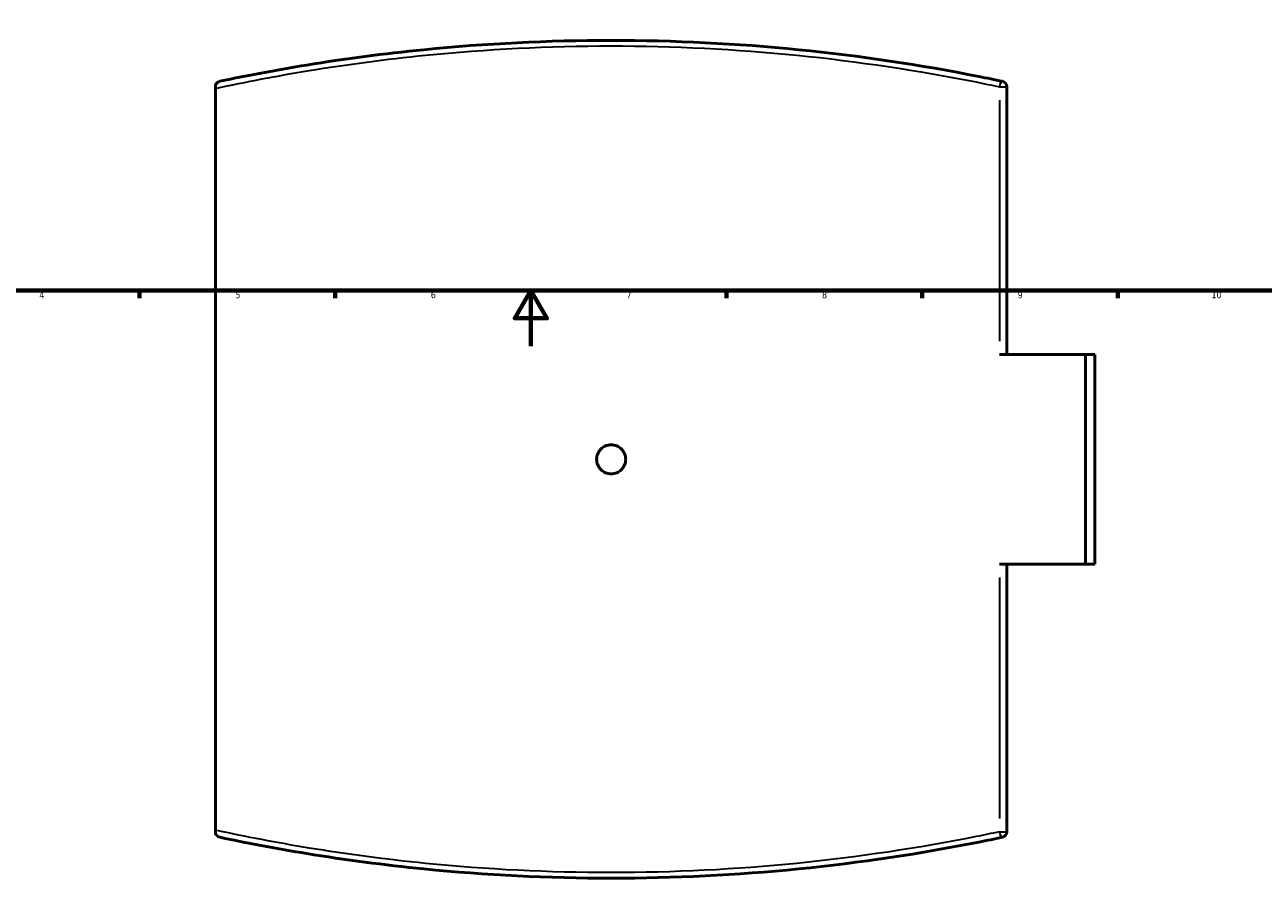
# Model space of a CAD drawing. Header units: millimetres. Extents: x -519 to 1053, y -190 to 828.
# Tile 4 of 9: x 239 to 683, y -190 to 115. Entities that reach past the tile are written whole.
import ezdxf

# ---------------------------------------------------------------- set-up
doc = ezdxf.new("R2010")
doc.units = ezdxf.units.MM
for name, color, linetype, lineweight in [('Border (ANSI)', 7, 'Continuous', 70), ('Visible (ANSI)', 7, 'Continuous', 50), ('Visible Narrow (ANSI)', 7, 'Continuous', 35)]:
    doc.layers.add(name, color=color, linetype=linetype, lineweight=lineweight)
doc.styles.add('Note Text (ANSI)', font='tahoma.ttf')

# ---------------------------------------------------------------- blocks, each defined once
blk = doc.blocks.new('Borders Default Border')
at = {"layer": 'Border (ANSI)'}
for p, q in [((280.33, 20), (280.33, 17.2)), ((350.42, 20), (350.42, 17.2)), ((490.58, 20), (490.58, 17.2)), ((560.67, 20), (560.67, 17.2)), ((630.75, 20), (630.75, 17.2))]:
    blk.add_line(p, q, dxfattribs=at)
at = {"layer": 'Border (ANSI)', "flags": 128}
for points in [[(20, 20), (20, 574), (821, 574), (821, 20), (20, 20)], [(420.5, 0), (420.5, 20), (414.73, 10), (426.27, 10), (420.5, 20)]]:
    blk.add_lwpolyline(points, dxfattribs=at)
at = {"layer": 'Border (ANSI)', "color": 5, "true_color": 0x0000ff, "char_height": 2.4, "attachment_point": 7, "style": 'Note Text (ANSI)'}
for s, insert in [('4', (244.45, 17.2)), ('5', (314.67, 17.15)), ('6', (384.69, 17.15)), ('7', (454.8, 17.2)), ('8', (524.84, 17.15)), ('9', (594.92, 17.15)), ('10', (664.35, 17.15))]:
    blk.add_mtext(s, dxfattribs=dict(at, insert=insert))

msp = doc.modelspace()

# ---------------------------------------------------------------- linework, layer by layer
at = {"layer": 'Visible (ANSI)'}
for p, q in [((307.55, 92.9), (307.55, 92.32)), ((307.55, -173.28), (307.55, 92.32)), ((591.05, -2.98), (591.05, 92.9)), ((588.36, -2.98), (619.24, -2.98)), ((619.24, -77.98), (619.24, -2.98)), ((619.24, -2.98), (622.55, -2.98)), ((622.55, -77.98), (622.55, -2.98)), ((619.24, -77.98), (588.36, -77.98)), ((591.05, -173.86), (591.05, -77.98)), ((622.55, -77.98), (619.24, -77.98)), ((307.55, -173.28), (307.55, -173.86))]:
    msp.add_line(p, q, dxfattribs=at)
for centre, start, end in [((589.05, 92.9), 0, 78.0561), ((589.05, -173.86), 281.9439, 0)]:
    msp.add_arc(centre, 2, start, end, dxfattribs=at)
for points, knots in [([(589.46, 94.86), (586.67, 95.45), (583.86, 96.02), (560.14, 100.73), (538.48, 103.99), (494.31, 108.39), (471.8, 109.52), (449.3, 109.52), (426.8, 109.52), (404.29, 108.39), (368.01, 104.77), (353.98, 102.92), (329.69, 98.96), (319.32, 97.01), (309.14, 94.86)], [3.721052, 3.721052, 3.721052, 3.721052, 4.629325, 4.629325, 11.360188, 11.360188, 18.091055, 18.091055, 18.091055, 24.821923, 24.821923, 29.149652, 29.149652, 32.461074, 32.461074, 32.461074, 32.461074]), ([(307.55, 92.9), (307.55, 93.07), (307.57, 93.23), (307.66, 93.6), (307.75, 93.79), (307.99, 94.18), (308.18, 94.38), (308.62, 94.69), (308.87, 94.8), (309.13, 94.86), (309.13, 94.86), (309.14, 94.86)], [-0.4311246, -0.4311246, -0.4311246, -0.4311246, -0.3668283, -0.3668283, -0.2716165, -0.2716165, -0.1369768, -0.1369768, 0, 0, 0.0011019, 0.0011019, 0.0011019, 0.0011019]), ([(454.5, -40.48), (454.5, -41.13), (454.37, -41.83), (453.84, -43.11), (453.44, -43.7), (452.52, -44.62), (451.93, -45.02), (450.65, -45.55), (449.95, -45.68), (448.65, -45.68), (447.95, -45.55), (446.67, -45.02), (446.09, -44.62), (445.16, -43.7), (444.76, -43.11), (444.23, -41.83), (444.1, -41.13), (444.1, -39.83), (444.23, -39.13), (444.76, -37.85), (445.16, -37.27), (446.09, -36.34), (446.67, -35.94), (447.95, -35.41), (448.65, -35.28), (449.95, -35.28), (450.65, -35.41), (451.93, -35.94), (452.52, -36.34), (453.44, -37.27), (453.84, -37.85), (454.37, -39.13), (454.5, -39.83), (454.5, -40.48)], [0, 0, 0, 0, 0.195879, 0.195879, 0.391759, 0.391759, 0.587638, 0.587638, 0.783518, 0.783518, 0.979397, 0.979397, 1.175277, 1.175277, 1.371156, 1.371156, 1.567036, 1.567036, 1.762915, 1.762915, 1.958794, 1.958794, 2.154674, 2.154674, 2.350553, 2.350553, 2.546433, 2.546433, 2.742312, 2.742312, 2.938192, 2.938192, 3.134071, 3.134071, 3.134071, 3.134071]), ([(309.14, -175.82), (309.13, -175.82), (309.13, -175.82), (308.87, -175.76), (308.62, -175.65), (308.18, -175.34), (307.99, -175.14), (307.75, -174.75), (307.66, -174.56), (307.57, -174.19), (307.55, -174.03), (307.55, -173.86)], [-0.361712, -0.361712, -0.361712, -0.361712, -0.3607898, -0.3607898, -0.2461597, -0.2461597, -0.1334855, -0.1334855, -0.0538068, -0.0538068, 0, 0, 0, 0]), ([(309.14, -175.82), (319.32, -177.97), (329.69, -179.92), (353.98, -183.88), (368, -185.73), (404.29, -189.35), (426.8, -190.48), (449.3, -190.48), (471.81, -190.48), (494.31, -189.35), (538.49, -184.95), (560.15, -181.69), (583.87, -176.98), (586.67, -176.41), (589.46, -175.82)], [1.01622, 1.01622, 1.01622, 1.01622, 4.327465, 4.327465, 8.654929, 8.654929, 15.386254, 15.386254, 15.386254, 22.117578, 22.117578, 28.848898, 28.848898, 29.756242, 29.756242, 29.756242, 29.756242])]:
    msp.add_open_spline(points, degree=3, knots=knots, dxfattribs=at)
at = {"layer": 'Visible Narrow (ANSI)'}
for p, q in [((588.54, 92.9), (591.04, 92.9)), ((588.36, 88.11), (588.36, 1.81)), ((588.36, -82.77), (588.36, -169.07)), ((588.54, -173.86), (591.04, -173.86))]:
    msp.add_line(p, q, dxfattribs=at)
for centre, major_axis, start_param, end_param in [((589.05, 92.9), (0.41, 1.96), 0.08214, 1.560663), ((589.05, -173.86), (0.41, -1.96), 4.722522, 6.201045)]:
    msp.add_ellipse(centre, major_axis=major_axis, ratio=0.340994, start_param=start_param, end_param=end_param, dxfattribs=at)
for points, knots in [([(307.55, 92.32), (318.52, 94.7), (329.71, 96.84), (354.73, 100.94), (368.65, 102.79), (404.65, 106.39), (426.98, 107.52), (449.3, 107.52), (471.63, 107.52), (493.95, 106.39), (537.77, 102.01), (559.26, 98.75), (582.8, 94.06), (585.58, 93.49), (588.36, 92.9)], [-32.756089, -32.756089, -32.756089, -32.756089, -29.149652, -29.149652, -24.821923, -24.821923, -18.091055, -18.091055, -18.091055, -11.360188, -11.360188, -4.629325, -4.629325, -3.721052, -3.721052, -3.721052, -3.721052]), ([(588.36, -173.86), (585.59, -174.45), (582.81, -175.02), (559.27, -179.71), (537.78, -182.97), (493.95, -187.35), (471.63, -188.48), (449.3, -188.48), (426.97, -188.48), (404.65, -187.35), (368.65, -183.75), (354.73, -181.9), (329.71, -177.8), (318.51, -175.66), (307.55, -173.28)], [-29.756242, -29.756242, -29.756242, -29.756242, -28.848898, -28.848898, -22.117578, -22.117578, -15.386254, -15.386254, -15.386254, -8.654929, -8.654929, -4.327465, -4.327465, -0.721206, -0.721206, -0.721206, -0.721206])]:
    msp.add_open_spline(points, degree=3, knots=knots, dxfattribs=at)

# ---------------------------------------------------------------- block references
msp.add_blockref('Borders Default Border', (0, 0))

doc.saveas('drawing.dxf')
